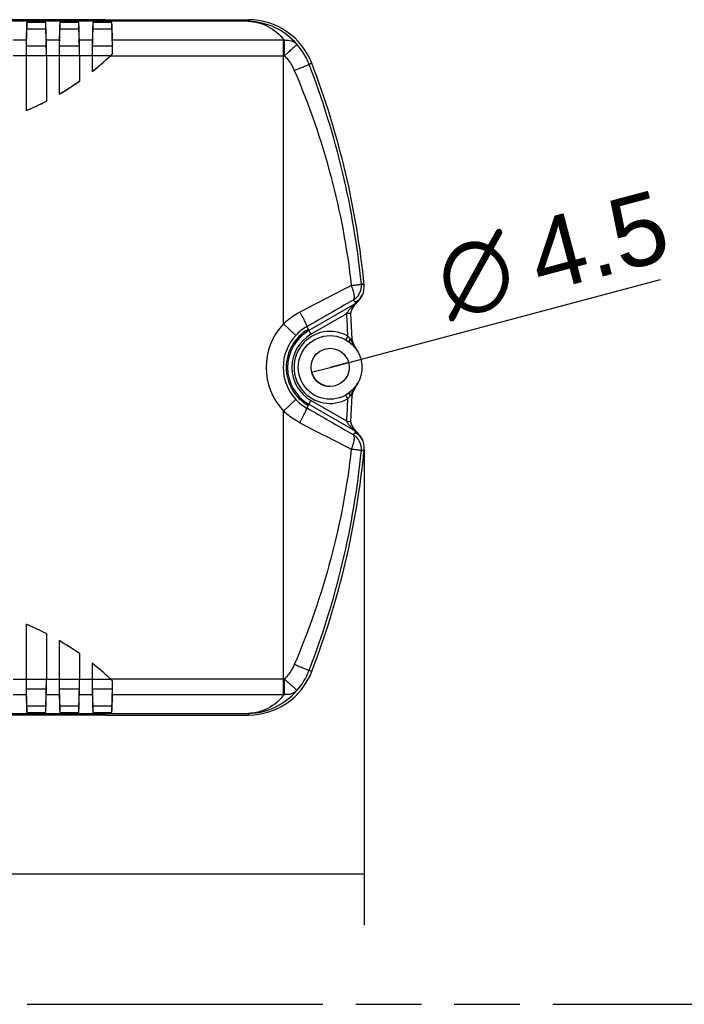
# Model space of a CAD drawing. Header units: millimetres. Extents: x 0 to 210, y 0 to 297.
# Tile 5 of 12: x 96 to 116, y 133 to 162. Entities that reach past the tile are written whole.
import ezdxf
from ezdxf.enums import TextEntityAlignment as Align

# ---------------------------------------------------------------- set-up
doc = ezdxf.new("R2010")
doc.units = ezdxf.units.MM
doc.header["$LTSCALE"] = 19.36
doc.linetypes.add('PHANTOM', pattern=[0.8, 0.45, -0.05, 0.1, -0.05, 0.1, -0.05])
doc.layers.get('0').update_dxf_attribs({"linetype": 'CONTINUOUS'})
doc.layers.add('DEFAULT_3', color=7, linetype='PHANTOM')
doc.layers.add('Z_DIM_2D', color=7, linetype='CONTINUOUS')
doc.styles.add('TEXTSTYLE_3', font='helveticaneueltw1g-ltcn.otf')
doc.styles.add('TEXTSTYLE_4', font='gdt', dxfattribs={"width": 0.7})
doc.dimstyles.new('DIMSTYLE_1', dxfattribs={"dimtxt": 2.1, "dimasz": 3.5, "dimexe": 1.5, "dimexo": 0, "dimgap": 0.525, "dimtad": 1, "dimdec": 3, "dimlfac": 4, "dimdsep": 46, "dimtxsty": 'TEXTSTYLE_3', "dimblk": '_FILLED', "dimblk1": '_FILLED', "dimblk2": '_FILLED', "dimcen": 0.09, "dimclrt": 5, "dimadec": 3, "dimazin": 2, "dimtp": 0.5, "dimtm": 0.5, "dimtfac": 1, "dimtdec": 3, "dimtofl": 0, "dimtmove": 0, "dimatfit": 3, "dimldrblk": '_FILLED', "dimfxl": 0, "dimtolj": 1, "dimarcsym": 0})
doc.dimstyles.new('DIMSTYLE_3', dxfattribs={"dimtxt": 2.1, "dimasz": 3.5, "dimexe": 1.5, "dimexo": 0, "dimtad": 1, "dimdec": 3, "dimlfac": 4, "dimdsep": 46, "dimtxsty": 'TEXTSTYLE_3', "dimblk": '_FILLED', "dimblk1": '_FILLED', "dimblk2": '_FILLED', "dimcen": 0.09, "dimclrt": 5, "dimadec": 3, "dimazin": 2, "dimtp": 0.1, "dimtm": 0.1, "dimtfac": 1, "dimtdec": 3, "dimtmove": 0, "dimatfit": 2, "dimldrblk": '_FILLED', "dimfxl": 0, "dimtolj": 1, "dimarcsym": 0})

# ---------------------------------------------------------------- blocks, each defined once
blk = doc.blocks.new('*D2')
at = {"layer": 'Z_DIM_2D', "color": 2, "linetype": 'Continuous', "transparency": 16777216}
for p, q in [((66.668, 151.456), (66.668, 135.016)), ((106.526, 149.039), (106.526, 135.016)), ((66.668, 136.516), (86.597, 136.516)), ((106.526, 136.516), (86.597, 136.516))]:
    blk.add_line(p, q, dxfattribs=at)
at = {"layer": 'Z_DIM_2D', "color": 5, "linetype": 'Continuous', "transparency": 16777216, "style": 'TEXTSTYLE_3'}
blk.add_text('160', height=2.1, dxfattribs=at).set_placement((86.597, 137.041), align=Align.CENTER)
blk = doc.blocks.new('_FILLED')
at = {"color": 0, "linetype": 'ByBlock'}
blk.add_solid([(0, 0), (-1, 0.125), (-1, -0.125)], dxfattribs=at)
blk = doc.blocks.new('_NONE')
blk = doc.blocks.new('*D5')
at = {"layer": 'Z_DIM_2D', "color": 2, "linetype": 'Continuous', "transparency": 16777216}
for p, q in [((105.518, 151.456), (115.261, 154.045)), ((106.061, 151.6), (105.518, 151.456)), ((104.974, 151.311), (105.518, 151.456))]:
    blk.add_line(p, q, dxfattribs=at)
at = {"layer": 'Z_DIM_2D', "color": 5, "linetype": 'Continuous', "transparency": 16777216}
for s, style, p in [('4.5', 'TEXTSTYLE_3', (111.718, 153.646)), ('n', 'TEXTSTYLE_4', (109.012, 152.927))]:
    blk.add_text(s, height=2.1, rotation=14.8809, dxfattribs=dict(at, style=style)).set_placement(p)

msp = doc.modelspace()

# ---------------------------------------------------------------- linework, layer by layer
at = {"color": 7, "linetype": 'Continuous'}
for p, q in [((96.64123, 161.70344), (87.0194, 161.70344)), ((98.8944, 161.70562), (96.64123, 161.70562)), ((98.8944, 161.70344), (103.11227, 161.70344)), ((96.57495, 161.62707), (96.57495, 161.43858)), ((97.13568, 161.62707), (96.57495, 161.62707)), ((96.57495, 161.43858), (97.13568, 161.43858)), ((97.13568, 161.43858), (97.13568, 161.62707)), ((98.11068, 161.62707), (97.54995, 161.62707)), ((97.54995, 161.62707), (97.54995, 161.43858)), ((97.54995, 161.43858), (98.11068, 161.43858)), ((98.11068, 161.43858), (98.11068, 161.62707)), ((99.08568, 161.62707), (98.52495, 161.62707)), ((98.52495, 161.62707), (98.52495, 161.43858)), ((98.52495, 161.43858), (99.08568, 161.43858)), ((99.08568, 161.43858), (99.08568, 161.62707)), ((96.55532, 160.64307), (96.55532, 159.02543)), ((96.55695, 160.64307), (96.55695, 159.02788)), ((97.15368, 160.64307), (97.15368, 159.30438)), ((97.15532, 160.64307), (97.15532, 159.30338)), ((97.53032, 160.64307), (97.53032, 159.50866)), ((98.12868, 160.64307), (98.12868, 159.89498)), ((98.13032, 160.64307), (98.13032, 159.89413)), ((98.50532, 160.64307), (98.50532, 160.17557)), ((98.50695, 160.64307), (98.50695, 160.17896)), ((99.10363, 160.70453), (99.10528, 160.70382)), ((98.50532, 160.17557), (98.50695, 160.17896)), ((98.12868, 159.89498), (98.13032, 159.89413)), ((97.53032, 159.50866), (97.53195, 159.5115)), ((97.15368, 159.30438), (97.15532, 159.30338)), ((96.55532, 159.02543), (96.55695, 159.02788)), ((106.52604, 153.86903), (106.52575, 153.87214)), ((106.47061, 153.59126), (106.43802, 153.52803)), ((106.27922, 153.38898), (106.27599, 153.38712)), ((106.16921, 152.29144), (106.16919, 152.29197)), ((106.19087, 152.20478), (106.189, 152.20996)), ((106.19283, 152.19951), (106.19087, 152.20478)), ((106.19487, 152.19413), (106.19283, 152.19951)), ((106.19699, 152.18866), (106.19487, 152.19413)), ((106.1992, 152.18309), (106.19699, 152.18866)), ((106.20148, 152.17742), (106.1992, 152.18309)), ((106.20386, 152.17163), (106.20148, 152.17742)), ((106.20635, 152.16568), (106.20386, 152.17163)), ((106.20897, 152.15953), (106.20635, 152.16568)), ((106.21172, 152.15316), (106.20897, 152.15953)), ((106.21465, 152.14651), (106.21172, 152.15316)), ((106.21779, 152.13947), (106.21465, 152.14651)), ((106.2212, 152.13194), (106.21779, 152.13947)), ((106.2308, 152.11134), (106.2268, 152.11983)), ((106.235, 152.10255), (106.2308, 152.11134)), ((106.23942, 152.09344), (106.235, 152.10255)), ((106.24406, 152.08398), (106.23942, 152.09344)), ((106.24895, 152.07416), (106.24406, 152.08398)), ((106.25411, 152.06393), (106.24895, 152.07416)), ((106.25956, 152.05326), (106.25411, 152.06393)), ((106.26533, 152.04211), (106.25956, 152.05326)), ((106.27144, 152.03044), (106.26533, 152.04211)), ((106.27793, 152.01818), (106.27144, 152.03044)), ((106.28483, 152.00528), (106.27793, 152.01818)), ((106.29221, 151.99167), (106.28483, 152.00528)), ((106.30011, 151.97725), (106.29221, 151.99167)), ((106.30859, 151.96191), (106.30011, 151.97725)), ((106.31775, 151.94555), (106.30859, 151.96191)), ((106.33211, 151.92019), (106.31775, 151.94555)), ((106.31695, 150.96427), (106.3321, 150.99103)), ((106.13175, 149.86353), (106.16919, 150.61927)), ((106.27922, 149.52226), (106.276, 149.52412)), ((106.43802, 149.38321), (106.47061, 149.31998)), ((106.52575, 149.0391), (106.52604, 149.04222)), ((96.55532, 143.88582), (96.55532, 142.26817)), ((97.15368, 143.60686), (97.15368, 142.26817)), ((97.15532, 143.60786), (97.15532, 142.26817)), ((97.53032, 143.40258), (97.53032, 142.26817)), ((98.12868, 143.01626), (98.12868, 142.26817)), ((98.13032, 143.01711), (98.13032, 142.26817)), ((98.50532, 142.73568), (98.50532, 142.26817)), ((97.13568, 141.47267), (96.57495, 141.47267)), ((96.57495, 141.47267), (96.57495, 141.28418)), ((97.13568, 141.28418), (97.13568, 141.47267)), ((98.11068, 141.47267), (97.54995, 141.47267)), ((97.54995, 141.47267), (97.54995, 141.28418)), ((98.11068, 141.28418), (98.11068, 141.47267)), ((99.08568, 141.47267), (98.52495, 141.47267)), ((98.52495, 141.47267), (98.52495, 141.28418)), ((99.08568, 141.28418), (99.08568, 141.47267)), ((96.64123, 141.2078), (87.0194, 141.2078)), ((96.57495, 141.28418), (97.13568, 141.28418)), ((98.8944, 141.20562), (96.64123, 141.20562)), ((97.54995, 141.28418), (98.11068, 141.28418)), ((98.52495, 141.28418), (99.08568, 141.28418)), ((98.8944, 141.2078), (103.11227, 141.2078))]:
    msp.add_line(p, q, dxfattribs=at)
at = {"color": 9, "linetype": 'Continuous'}
for p, q in [((103.11227, 161.70562), (103.11227, 161.65799)), ((103.11227, 161.65799), (77.99163, 161.65799)), ((96.55787, 161.09821), (96.17776, 161.09821)), ((97.53287, 161.09821), (97.15276, 161.09821)), ((98.50787, 161.09821), (98.12776, 161.09821)), ((104.14282, 161.09821), (99.10276, 161.09821)), ((104.14282, 152.74236), (104.14282, 161.09821)), ((97.15208, 160.92753), (96.55855, 160.92753)), ((98.12708, 160.92753), (97.53355, 160.92753)), ((99.10208, 160.92753), (98.50855, 160.92753)), ((96.55532, 160.64307), (96.18032, 160.64307)), ((97.15368, 160.64307), (96.55695, 160.64307)), ((97.53032, 160.64307), (97.15532, 160.64307)), ((98.12868, 160.64307), (97.53195, 160.64307)), ((98.50532, 160.64307), (98.13032, 160.64307)), ((99.03976, 160.64307), (98.50695, 160.64307)), ((99.04213, 160.64307), (104.17194, 160.6431)), ((104.26019, 160.72148), (104.17193, 160.64309)), ((104.5396, 160.24212), (104.55186, 160.24691)), ((104.55186, 160.24691), (104.57687, 160.25672)), ((104.97918, 160.42301), (104.89772, 160.3917)), ((106.49719, 153.88715), (106.44007, 153.91718)), ((106.52575, 153.87214), (106.49719, 153.88715)), ((106.24083, 153.3189), (104.89174, 152.54001)), ((106.19364, 153.43296), (106.27922, 153.38898)), ((106.27599, 153.38712), (106.24083, 153.3189)), ((106.2441, 153.31325), (106.24084, 153.31891)), ((106.3247, 153.37972), (106.32589, 153.3808)), ((104.95424, 152.43178), (106.00701, 153.0396)), ((106.13175, 153.0477), (106.00701, 153.0396)), ((104.14282, 152.74236), (104.50784, 152.40077)), ((104.82747, 152.65134), (104.95423, 152.43177)), ((106.04093, 152.38043), (105.97938, 152.27162)), ((106.16919, 152.29197), (106.10861, 152.28991)), ((104.50784, 150.51047), (104.14282, 150.16888)), ((104.95423, 150.47947), (104.82747, 150.2599)), ((104.89174, 150.37123), (106.24083, 149.59234)), ((106.00701, 149.87165), (104.95424, 150.47947)), ((106.04093, 150.53082), (105.97939, 150.63962)), ((106.16919, 150.61927), (106.10864, 150.62134)), ((104.14282, 141.81303), (104.14282, 150.16888)), ((106.00701, 149.87164), (106.13175, 149.86353)), ((106.27922, 149.52226), (106.19364, 149.47829)), ((106.24083, 149.59234), (106.276, 149.52412)), ((106.24084, 149.59233), (106.2441, 149.59799)), ((106.32469, 149.53153), (106.32582, 149.53052)), ((106.44007, 148.99407), (106.52565, 149.03905)), ((106.52565, 149.03905), (106.52575, 149.0391)), ((104.53961, 142.66912), (104.55187, 142.66433)), ((104.55187, 142.66433), (104.57687, 142.65452)), ((104.97918, 142.48824), (104.89772, 142.51954)), ((96.18032, 142.26817), (96.55532, 142.26817)), ((96.55695, 142.26817), (97.15368, 142.26817)), ((97.15532, 142.26817), (97.53032, 142.26817)), ((97.53195, 142.26817), (98.12868, 142.26817)), ((98.13032, 142.26817), (98.50532, 142.26817)), ((98.50695, 142.26817), (99.03976, 142.26817)), ((104.17194, 142.26815), (99.04213, 142.26817)), ((104.17193, 142.26815), (104.26369, 142.18664)), ((96.55855, 141.98371), (97.15208, 141.98371)), ((97.53355, 141.98371), (98.12708, 141.98371)), ((98.50855, 141.98371), (99.10208, 141.98371)), ((96.17776, 141.81303), (96.55787, 141.81303)), ((97.15276, 141.81303), (97.53287, 141.81303)), ((98.12776, 141.81303), (98.50787, 141.81303)), ((99.10276, 141.81303), (104.14282, 141.81303)), ((77.99163, 141.25325), (103.11227, 141.25325)), ((103.11227, 141.25325), (103.11227, 141.20562))]:
    msp.add_line(p, q, dxfattribs=at)
at = {"color": 7, "linetype": 'Continuous'}
for points in [[(106.13176, 153.04771), (106.13164, 153.05064), (106.13166, 153.0554), (106.13191, 153.06016), (106.1324, 153.06513), (106.13308, 153.07017), (106.13392, 153.07526), (106.13491, 153.08035), (106.13603, 153.08541), (106.13727, 153.09048), (106.13863, 153.09558), (106.14011, 153.10074), (106.14172, 153.10601), (106.14346, 153.11134), (106.1453, 153.11671), (106.14725, 153.12213), (106.1493, 153.12758), (106.15146, 153.13309), (106.15372, 153.13865), (106.15608, 153.14426), (106.15855, 153.14992), (106.16111, 153.15563), (106.16377, 153.16138), (106.16653, 153.16717), (106.16937, 153.17298), (106.1723, 153.17882), (106.17531, 153.18468), (106.1784, 153.19054), (106.18156, 153.19641), (106.1848, 153.20228), (106.1881, 153.20815), (106.19148, 153.21403), (106.19493, 153.21991), (106.19848, 153.22582), (106.20211, 153.23177), (106.20586, 153.23777), (106.20971, 153.24382), (106.21369, 153.24994), (106.21781, 153.25613), (106.22207, 153.2624), (106.22647, 153.26875), (106.23101, 153.27514), (106.23568, 153.28155), (106.24045, 153.28795), (106.24534, 153.29432), (106.25031, 153.30063), (106.25535, 153.30686), (106.26046, 153.31296), (106.26561, 153.31891), (106.27077, 153.32467), (106.2755, 153.32974)], [(106.27549, 153.32974), (106.28498, 153.3397), (106.29703, 153.35222), (106.30807, 153.36349), (106.31799, 153.3733), (106.32589, 153.3808)], [(106.189, 152.20996), (106.18721, 152.21503), (106.18635, 152.21752), (106.18551, 152.21999), (106.18469, 152.22243), (106.18389, 152.22485), (106.18311, 152.22725), (106.18235, 152.22962), (106.18161, 152.23197), (106.18089, 152.2343), (106.18019, 152.2366), (106.17951, 152.23889), (106.17885, 152.24115), (106.17821, 152.24339), (106.17759, 152.24561), (106.17699, 152.24781), (106.17641, 152.24999), (106.17585, 152.25215), (106.17531, 152.25429), (106.17479, 152.25641), (106.17429, 152.25851), (106.17381, 152.2606), (106.17334, 152.26268), (106.1729, 152.26473), (106.17248, 152.26677), (106.17209, 152.26879), (106.17171, 152.27079), (106.17136, 152.27276), (106.17103, 152.2747), (106.17073, 152.27661), (106.17045, 152.2785), (106.1702, 152.28038), (106.16996, 152.28225), (106.16976, 152.28412), (106.16957, 152.28597), (106.16942, 152.28782), (106.1693, 152.28965), (106.13175, 153.0477)], [(106.2268, 152.11983), (106.22301, 152.128), (106.2212, 152.13194)], [(106.16919, 150.61927), (106.16923, 150.62027), (106.16937, 150.6227), (106.16958, 150.62532), (106.16982, 150.62772), (106.17026, 150.63136), (106.17137, 150.63856), (106.17317, 150.64778), (106.1755, 150.65772), (106.17833, 150.66827), (106.18145, 150.67877), (106.18488, 150.6894), (106.18858, 150.70011), (106.19253, 150.71093), (106.19672, 150.7219), (106.20116, 150.73304), (106.20585, 150.74437), (106.21087, 150.75612), (106.21634, 150.76854), (106.22229, 150.78169), (106.22888, 150.79584), (106.23595, 150.81067), (106.2434, 150.82593), (106.25125, 150.84166), (106.25948, 150.85782), (106.26808, 150.8744), (106.27703, 150.89138), (106.28637, 150.90881), (106.29611, 150.92673), (106.3063, 150.9452), (106.31695, 150.96427)], [(106.2755, 149.5815), (106.27241, 149.58479), (106.26888, 149.58866), (106.26534, 149.59263), (106.26181, 149.5967), (106.25829, 149.60085), (106.25479, 149.60507), (106.25131, 149.60936), (106.24786, 149.6137), (106.24443, 149.61809), (106.24103, 149.62253), (106.23766, 149.62702), (106.23432, 149.63155), (106.23101, 149.63611), (106.22773, 149.64071), (106.22449, 149.64533), (106.22129, 149.64997), (106.21813, 149.65463), (106.21501, 149.65931), (106.21193, 149.664), (106.20889, 149.66871), (106.20589, 149.67343), (106.20293, 149.67815), (106.20002, 149.68288), (106.19715, 149.68762), (106.19432, 149.69237), (106.19154, 149.69711), (106.1888, 149.70187), (106.1861, 149.70662), (106.18346, 149.71137), (106.18086, 149.71612), (106.17831, 149.72086), (106.17582, 149.72559), (106.17337, 149.73032), (106.17097, 149.73505), (106.16862, 149.73978), (106.16632, 149.7445), (106.16407, 149.74923), (106.16187, 149.75396), (106.15972, 149.75869), (106.15762, 149.76342), (106.15558, 149.76815), (106.1536, 149.77288), (106.15167, 149.77761), (106.14981, 149.78234), (106.14801, 149.78706), (106.14628, 149.79178), (106.14462, 149.79648), (106.14304, 149.80116), (106.14155, 149.8058), (106.14013, 149.81043), (106.1388, 149.81504), (106.13756, 149.81964), (106.13641, 149.82422), (106.13536, 149.82877), (106.13442, 149.8333), (106.1336, 149.83778), (106.13291, 149.84217), (106.13236, 149.8465), (106.13194, 149.85073), (106.13169, 149.85488), (106.13161, 149.85884), (106.13172, 149.86274), (106.13176, 149.86353)], [(106.32581, 149.53051), (106.31775, 149.53815), (106.30768, 149.54816), (106.29637, 149.5597), (106.284, 149.57257), (106.27552, 149.58147)]]:
    msp.add_lwpolyline(points, dxfattribs=at)
for radius in [0.9375, 0.5625]:
    msp.add_circle((105.51782, 151.45562), radius, dxfattribs=at)
for centre, radius, start, end in [((103.11227, 159.70562), 1.99782, 21.020113, 90), ((93.44282, 166.53062), 8.125, 308.541178, 313.562597), ((93.44282, 166.53062), 8.12336, 308.565131, 313.550461), ((94.0042, 165.94024), 7.30868, 313.549625, 314.244464), ((93.81153, 166.14304), 7.59005, 313.562009, 314.223534), ((81.64282, 151.45562), 24.99782, 5.54692, 21.020113), ((93.44282, 166.53062), 8.125, 300.203777, 305.234418), ((93.44282, 166.53062), 8.12336, 300.223851, 305.22844), ((93.44282, 166.53062), 8.125, 292.524405, 297.188737), ((93.44282, 166.53062), 8.12336, 292.541687, 297.181691), ((106.02583, 153.82043), 0.50034, 300.427222, 5.540018), ((105.96651, 153.77086), 0.53036, 312.482259, 332.752806), ((106.02584, 149.09081), 0.50033, 354.460209, 59.577284), ((105.96782, 149.14138), 0.52875, 27.215813, 47.549974), ((81.64282, 151.45562), 24.99782, 338.979887, 354.45308), ((93.44282, 136.38062), 8.125, 62.811263, 67.475595), ((93.44282, 136.38062), 8.125, 54.765582, 59.796223), ((93.44282, 136.38062), 8.125, 46.437403, 51.458822), ((93.80311, 136.75942), 7.60222, 45.777212, 46.437669), ((103.11227, 143.20562), 1.99782, 270, 338.979887)]:
    msp.add_arc(centre, radius, start, end, dxfattribs=at)
at = {"color": 9, "linetype": 'Continuous'}
for centre, radius, start, end in [((103.0638, 159.71669), 1.94191, 40.383802, 88.569732), ((104.14282, 170.20174), 9.10353, 269.999998, 270.164943), ((103.11148, 159.70462), 1.91383, 21.039526, 41.584056), ((96.89803, 179.79581), 20.99382, 291.121511, 291.345529), ((81.62286, 151.42626), 24.9419, 5.731612, 21.066614), ((270.72418, -167.63118), 361.17683, 117.108795, 117.3796486), ((105.94241, 153.86789), 0.50009, 300.011548, 5.656134), ((261.28901, -119.24157), 313.69725, 119.6309171, 119.9183953), ((105.99024, 153.7527), 0.50097, 300.013724, 311.870504), ((105.71519, 154.02845), 0.88952, 306.484601, 307.605194), ((81.64282, 151.45562), 24.41563, 2.170741, 3.719698), ((105.51782, 151.45562), 1.88317, 136.899093, 223.100908), ((105.51782, 151.45562), 1.38325, 136.899229, 223.100765), ((105.51782, 151.45562), 1.29364, 120, 240), ((105.51782, 151.45562), 1.25214, 120, 240), ((105.51782, 151.45562), 1.12716, 119.999572, 240.000429), ((105.51782, 151.45562), 1.0625, 60.505545, 299.494455), ((105.51325, 151.45938), 1.37734, 119.91349, 136.883588), ((105.51267, 151.45113), 1.37642, 223.110753, 240.092326), ((81.64282, 151.45562), 24.41563, 356.280301, 357.829259), ((254.78895, 410.79141), 300.60791, 240.0753457, 240.3753416), ((263.04656, 455.63172), 344.40562, 242.6137573, 242.8978005), ((105.98956, 149.15747), 0.50224, 50.114552, 59.979084), ((105.67387, 148.82886), 0.95745, 50.306018, 53.446596), ((105.54528, 148.67251), 1.15988, 48.63094, 50.350973), ((105.99228, 149.16087), 0.49789, 48.113723, 50.104388), ((105.46652, 148.58255), 1.27945, 47.87641, 48.646704), ((105.94241, 149.04335), 0.50009, 354.343868, 59.98845), ((81.62286, 151.48498), 24.9419, 338.933389, 354.268389), ((96.89644, 123.11123), 20.99832, 68.654591, 68.878566), ((103.11097, 143.20694), 1.91443, 318.419121, 338.957295), ((103.0638, 143.19456), 1.94191, 271.430275, 319.616145), ((104.14282, 132.70951), 9.10353, 89.835057, 90.000002)]:
    msp.add_arc(centre, radius, start, end, dxfattribs=at)
at = {"color": 7, "linetype": 'Continuous'}
for centre, major_axis, start_param, end_param in [((96.58045, 155.40894), (0, 6.25), 0.10104062, 0.42683056), ((96.58045, 155.40894), (0, 6.0625), 0.10417677, 0.42683056), ((97.13018, 155.40894), (0, 6.25), 5.85635474, 6.18214469), ((97.13018, 155.40894), (0, 6.0625), 5.85790453, 6.17900854), ((97.55545, 155.40894), (0, 6.25), 0.10104062, 0.42683056), ((97.55545, 155.40894), (0, 6.0625), 0.10417677, 0.42683056), ((98.10518, 155.40894), (0, 6.25), -0.42683056, -0.10104062), ((98.10518, 155.40894), (0, 6.0625), -0.42683056, -0.10417677), ((98.53045, 155.40894), (0, 6.25), 0.10104062, 0.42683056), ((98.53045, 155.40894), (0, 6.0625), 0.10417677, 0.42683056), ((99.08018, 155.40894), (0, 6.25), -0.42683056, -0.10104062), ((99.08018, 155.40894), (0, 6.0625), -0.42683056, -0.10417677), ((96.55968, 160.64307), (0, 0.5), 0.42683056, 1.57079633), ((97.15095, 160.64307), (0, 0.5), -1.57079633, -0.42683056), ((97.53468, 160.64307), (0, 0.5), 0.42683056, 1.57079633), ((98.12595, 160.64307), (0, 0.5), -1.57079633, -0.42683056), ((98.50968, 160.64307), (0, 0.5), 0.42683056, 1.57079633), ((99.10095, 160.64307), (0, 0.5), -1.44898293, -0.42683056), ((96.55968, 160.64307), (0, 0.3125), 0.42683056, 1.57079633), ((97.15095, 160.64307), (0, 0.3125), -1.57079633, -0.42683056), ((97.53468, 160.64307), (0, 0.3125), 0.42683056, 1.57079633), ((98.50968, 160.64307), (0, 0.3125), 0.42683056, 1.57079633), ((99.10095, 160.64307), (0, 0.3125), -1.37284499, -0.42683056), ((96.55968, 142.26817), (0, 0.5), -4.71238898, -3.56842322), ((97.15095, 142.26817), (0, 0.3125), -2.71476209, -1.57079633), ((97.15095, 142.26817), (0, 0.5), -2.71476209, -1.57079633), ((97.53468, 142.26817), (0, 0.5), -4.71238898, -3.56842322), ((98.12595, 142.26817), (0, 0.3125), -2.71476209, -1.57079633), ((98.12595, 142.26817), (0, 0.5), -2.71476209, -1.57079633), ((98.50968, 142.26817), (0, 0.5), -4.71238898, -3.56842322), ((96.58045, 147.5023), (0, 6.0625), -3.56842322, -3.24576942), ((97.13018, 147.5023), (0, 6.0625), 3.24576942, 3.56687343), ((97.55545, 147.5023), (0, 6.0625), -3.56842322, -3.24576942), ((98.10518, 147.5023), (0, 6.0625), -3.03741589, -2.71476209), ((98.53045, 147.5023), (0, 6.0625), -3.56842322, -3.24576942), ((99.08018, 147.5023), (0, 6.0625), -3.03741589, -2.71476209), ((99.10095, 142.26817), (0, 0.3125), -2.71476209, -1.76874767), ((99.10095, 142.26817), (0, 0.5), -2.71476209, -1.69260973), ((96.58045, 147.5023), (0, 6.25), -3.56842322, -3.24263327), ((97.13018, 147.5023), (0, 6.25), 3.24263327, 3.56842322), ((97.55545, 147.5023), (0, 6.25), -3.56842322, -3.24263327), ((98.10518, 147.5023), (0, 6.25), -3.04055204, -2.71476209), ((98.53045, 147.5023), (0, 6.25), -3.56842322, -3.24263327), ((99.08018, 147.5023), (0, 6.25), -3.04055204, -2.71476209)]:
    msp.add_ellipse(centre, major_axis=major_axis, ratio=0.00872687, start_param=start_param, end_param=end_param, dxfattribs=at)
at = {"color": 9, "linetype": 'Continuous'}
for points, knots in [([(103.11227, 161.65799), (103.30777, 161.65056), (103.71709, 161.54253), (104.0393, 161.26698), (104.16902, 161.09824)], [0, 0, 0, 0, 0.47894682, 1, 1, 1, 1]), ([(104.16902, 161.09824), (104.23799, 161.10812), (104.37853, 161.09963), (104.49891, 161.02353), (104.54299, 160.97487)], [0, 0, 0, 0, 0.51480735, 1, 1, 1, 1]), ([(104.17193, 160.64309), (104.17181, 160.68915), (104.17121, 160.84087), (104.17065, 160.9926), (104.16902, 161.09824)], [0, 0, 0, 0, 0.30360805, 1, 1, 1, 1]), ([(104.54299, 160.97486), (104.54162, 160.97297), (104.53462, 160.96747), (104.52063, 160.95378), (104.49613, 160.93221), (104.46253, 160.90182), (104.42011, 160.86396), (104.35175, 160.80292), (104.2976, 160.75474), (104.26019, 160.72148)], [0, 0, 0, 0, 0.0184756, 0.06926194, 0.15532798, 0.27590128, 0.42739781, 0.60450581, 1, 1, 1, 1]), ([(104.17193, 160.64309), (104.20281, 160.61176), (104.31922, 160.48255), (104.41204, 160.3318), (104.46309, 160.21239)], [0, 0, 0, 0, 0.2530309, 1, 1, 1, 1]), ([(104.57687, 160.25672), (104.62005, 160.2737), (104.6822, 160.29839), (104.76028, 160.33015), (104.80807, 160.34998), (104.84587, 160.36615), (104.87074, 160.37716), (104.88487, 160.38398), (104.89162, 160.38735), (104.8954, 160.38976), (104.89753, 160.39105), (104.89772, 160.39171)], [0, 0, 0, 0, 0.39957982, 0.57588313, 0.72588332, 0.84503552, 0.93016679, 0.9596343, 0.98080356, 0.99407578, 1, 1, 1, 1]), ([(104.46309, 160.21239), (104.89532, 159.20127), (105.6151, 157.12001), (106.02172, 154.95508), (106.14256, 153.86779)], [0, 0, 0, 0, 0.50128574, 1, 1, 1, 1]), ([(106.14256, 153.86779), (106.18057, 153.87232), (106.23578, 153.87922), (106.30587, 153.88908), (106.35054, 153.89586), (106.38659, 153.90227), (106.41454, 153.90745), (106.42967, 153.91238), (106.4394, 153.91487), (106.44007, 153.91718)], [0, 0, 0, 0, 0.37975847, 0.55182168, 0.70291757, 0.82668042, 0.91876348, 0.9762162, 1, 1, 1, 1]), ([(106.19255, 153.43485), (106.21016, 153.44612), (106.22887, 153.48136), (106.23496, 153.53496), (106.23123, 153.6149), (106.2024, 153.72907), (106.16514, 153.82052), (106.14256, 153.86779)], [0, 0, 0, 0, 0.13686304, 0.23456792, 0.35530826, 0.65714104, 1, 1, 1, 1]), ([(106.2441, 153.31325), (106.22094, 153.29489), (106.17515, 153.25485), (106.10972, 153.18971), (106.05827, 153.1306), (106.02378, 153.08021), (106.01059, 153.0533), (106.00701, 153.0396)], [0, 0, 0, 0, 0.24256271, 0.49854707, 0.75770507, 0.88372117, 1, 1, 1, 1]), ([(106.2755, 153.32974), (106.2733, 153.32744), (106.26429, 153.31952), (106.2527, 153.31492), (106.2441, 153.31325)], [0, 0, 0, 0, 0.26625226, 1, 1, 1, 1]), ([(106.3247, 153.37973), (106.31948, 153.37499), (106.2978, 153.35568), (106.27541, 153.33715), (106.25799, 153.32374)], [0, 0, 0, 0, 0.24278909, 1, 1, 1, 1]), ([(104.14282, 152.74236), (104.17852, 152.7767), (104.32611, 152.90835), (104.49304, 153.01805), (104.62459, 153.08618)], [0, 0, 0, 0, 0.25056262, 1, 1, 1, 1]), ([(104.62459, 153.08618), (104.65378, 153.03498), (104.69589, 152.95865), (104.74728, 152.85902), (104.7796, 152.79272), (104.80402, 152.73819), (104.82051, 152.69596), (104.82755, 152.67126), (104.82929, 152.65583), (104.82638, 152.65323)], [0, 0, 0, 0, 0.36783943, 0.5437262, 0.7000451, 0.82699468, 0.9195808, 0.9756271, 1, 1, 1, 1]), ([(106.09587, 152.19369), (106.08555, 152.20177), (106.08393, 152.2303), (106.09413, 152.26135), (106.1032, 152.28044), (106.10861, 152.28991)], [0, 0, 0, 0, 0.38683625, 0.67847187, 1, 1, 1, 1]), ([(106.14386, 152.22252), (106.1745, 152.17156), (106.24101, 152.07315), (106.30274, 151.97167), (106.33212, 151.92019)], [0, 0, 0, 0, 0.5007915, 1, 1, 1, 1]), ([(106.33211, 150.99105), (106.29859, 150.93229), (106.24505, 150.84587), (106.17073, 150.7325), (106.13445, 150.67485), (106.11881, 150.64458)], [0, 0, 0, 0, 0.49878184, 0.74882781, 1, 1, 1, 1]), ([(106.10864, 150.62134), (106.1029, 150.63138), (106.0936, 150.65092), (106.08386, 150.68226), (106.08596, 150.70978), (106.09594, 150.7176)], [0, 0, 0, 0, 0.34060151, 0.62659502, 1, 1, 1, 1]), ([(106.10864, 150.62134), (106.10363, 150.61357), (106.08269, 150.58222), (106.05968, 150.55222), (106.04093, 150.53082)], [0, 0, 0, 0, 0.24519545, 1, 1, 1, 1]), ([(104.62459, 149.82506), (104.49304, 149.8932), (104.3261, 150.00289), (104.17852, 150.13455), (104.14282, 150.16888)], [0, 0, 0, 0, 0.74943745, 1, 1, 1, 1]), ([(104.62459, 149.82506), (104.65357, 149.87591), (104.69546, 149.95181), (104.74668, 150.05104), (104.77907, 150.11741), (104.80366, 150.1722), (104.82035, 150.21478), (104.82748, 150.23973), (104.82933, 150.25538), (104.82638, 150.25801)], [0, 0, 0, 0, 0.3652509, 0.54075553, 0.69732861, 0.8250292, 0.91853005, 0.97530495, 1, 1, 1, 1]), ([(106.00701, 149.87165), (106.01059, 149.85794), (106.02378, 149.83104), (106.05826, 149.78065), (106.10972, 149.72153), (106.17515, 149.6564), (106.22094, 149.61635), (106.2441, 149.59799)], [0, 0, 0, 0, 0.11627967, 0.2422894, 0.50144884, 0.757439, 1, 1, 1, 1]), ([(106.2755, 149.5815), (106.26946, 149.58786), (106.25874, 149.59439), (106.2472, 149.59739), (106.24411, 149.59799)], [0, 0, 0, 0, 0.73612327, 1, 1, 1, 1]), ([(106.14256, 149.04345), (106.16514, 149.09073), (106.2024, 149.18217), (106.23122, 149.29634), (106.23496, 149.37628), (106.22887, 149.42989), (106.21017, 149.46512), (106.19255, 149.4764)], [0, 0, 0, 0, 0.34285767, 0.64469001, 0.76543063, 0.86313604, 1, 1, 1, 1]), ([(106.14256, 149.04345), (106.02172, 147.95616), (105.6151, 145.79123), (104.89532, 143.70997), (104.46309, 142.69885)], [0, 0, 0, 0, 0.49871436, 1, 1, 1, 1]), ([(106.44007, 148.99407), (106.4394, 148.99637), (106.42968, 148.99886), (106.41454, 149.00379), (106.38659, 149.00898), (106.35054, 149.01538), (106.30587, 149.02216), (106.23578, 149.03202), (106.18057, 149.03892), (106.14256, 149.04345)], [0, 0, 0, 0, 0.02378281, 0.08123472, 0.17331733, 0.2970801, 0.44817624, 0.62023999, 1, 1, 1, 1]), ([(104.46309, 142.69885), (104.44613, 142.65918), (104.36997, 142.50273), (104.2637, 142.36125), (104.17193, 142.26815)], [0, 0, 0, 0, 0.24814614, 1, 1, 1, 1]), ([(104.57687, 142.65452), (104.61978, 142.63765), (104.68164, 142.61307), (104.75945, 142.58143), (104.80733, 142.56157), (104.84533, 142.54533), (104.8704, 142.53424), (104.88469, 142.52735), (104.89153, 142.52395), (104.89535, 142.52151), (104.89753, 142.5202), (104.89772, 142.51953)], [0, 0, 0, 0, 0.3971041, 0.57313172, 0.7234562, 0.84332165, 0.92924895, 0.95906769, 0.98052366, 0.99399283, 1, 1, 1, 1]), ([(104.16902, 141.813), (104.1694, 141.83798), (104.171, 141.98969), (104.17159, 142.14141), (104.17193, 142.26815)], [0, 0, 0, 0, 0.16465637, 1, 1, 1, 1]), ([(104.543, 141.93638), (104.49892, 141.88772), (104.37853, 141.81161), (104.23799, 141.80312), (104.16902, 141.813)], [0, 0, 0, 0, 0.48519207, 1, 1, 1, 1]), ([(104.26369, 142.18664), (104.30075, 142.15371), (104.35432, 142.10603), (104.4219, 142.04568), (104.46374, 142.00833), (104.49684, 141.97839), (104.52097, 141.95714), (104.53475, 141.94367), (104.54164, 141.93825), (104.54299, 141.93638)], [0, 0, 0, 0, 0.39658318, 0.57363901, 0.7248646, 0.84513837, 0.93092778, 0.98156131, 1, 1, 1, 1]), ([(104.16902, 141.813), (104.0393, 141.64427), (103.71709, 141.36871), (103.30777, 141.26068), (103.11227, 141.25325)], [0, 0, 0, 0, 0.52105318, 1, 1, 1, 1])]:
    msp.add_open_spline(points, degree=3, knots=knots, dxfattribs=at)
for points in [[(106.1086, 152.28991), (106.08821, 152.32158), (106.06574, 152.35207), (106.04092, 152.38042)], [(106.10861, 152.28991), (106.1111, 152.28177), (106.11476, 152.274), (106.11873, 152.26647)], [(106.11873, 152.26647), (106.12661, 152.25155), (106.13516, 152.23698), (106.14386, 152.22252)], [(106.11881, 150.64458), (106.11492, 150.63707), (106.11133, 150.62936), (106.10864, 150.62134)]]:
    msp.add_open_spline(points, degree=3, dxfattribs=at)
at = {"layer": 'DEFAULT_3', "color": 91, "linetype": 'PHANTOM', "true_color": 0x80ff80}
msp.add_line((50.12864, 132.68), (150.12864, 132.68), dxfattribs=at)
at = {"layer": 'Z_DIM_2D', "color": 2, "linetype": 'Continuous'}
msp.add_arc((105.51782, 151.45562), 0.5625, 194.880875, 270, dxfattribs=at)

# ---------------------------------------------------------------- dimensions: what is measured, and where the dimension line sits
dim = msp.add_diameter_dim_2p(p1=(106.06145, 151.60008), p2=(104.97418, 151.31117), text='%%c<>', dimstyle='DIMSTYLE_3', override={"dimpost": '<>', "dimblk1": 'NONE', "dimblk2": 'NONE', "dimsah": 1}, dxfattribs=at)
dim.commit()
dim.dimension.update_dxf_attribs({"geometry": '*D5', "text_midpoint": (111.79923, 154.75439), "dimtype": 163})
dim = msp.add_linear_dim(base=(66.66795, 136.51566), p1=(106.52575, 149.0391), p2=(66.66795, 151.45564), angle=180, dimstyle='DIMSTYLE_1', override={"dimblk1": 'NONE', "dimblk2": 'NONE', "dimsah": 1}, dxfattribs=at)
dim.commit()
dim.dimension.update_dxf_attribs({"geometry": '*D2', "text_midpoint": (86.63995, 136.51566), "dimtype": 160})

doc.saveas('drawing.dxf')
